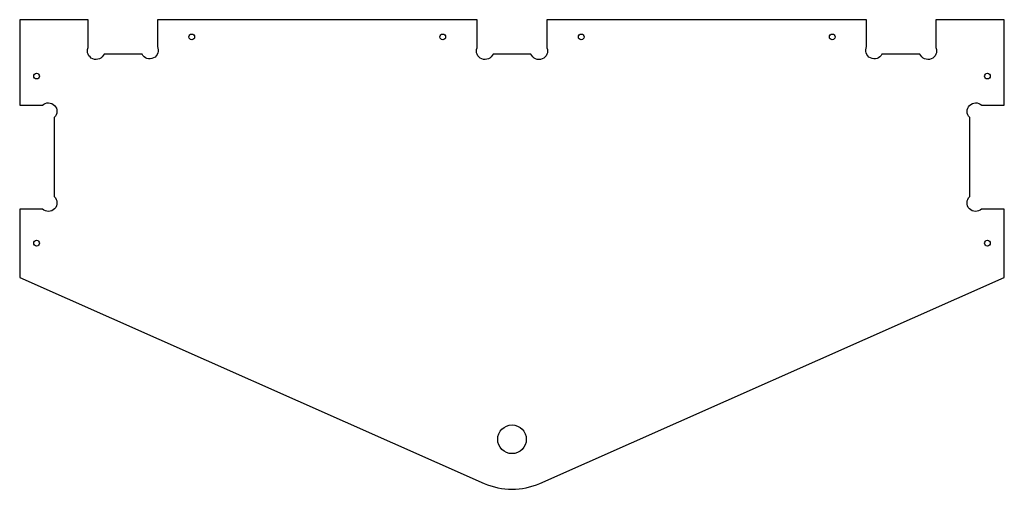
# Model space of a CAD drawing. Header units: millimetres. Extents: x -1723 to -1379, y -570 to -406.
import ezdxf

# ---------------------------------------------------------------- set-up
doc = ezdxf.new("R2010")
doc.units = ezdxf.units.MM
doc.layers.get('0').update_dxf_attribs({"linetype": 'CONTINUOUS'})

msp = doc.modelspace()

# ---------------------------------------------------------------- linework, layer by layer
msp.add_lwpolyline([(-1561.09, -567.61, 0.211422), (-1541.66, -567.61), (-1379.37, -495.77), (-1379.37, -471.87), (-1387.33, -471.87, -1), (-1391.47, -467.53), (-1391.47, -439.97, -1), (-1387.28, -435.67), (-1379.37, -435.67), (-1379.37, -411.91), (-1379.37, -411.81), (-1379.37, -405.81), (-1403.27, -405.81), (-1403.27, -415.56, -1), (-1408.84, -417.81), (-1422.11, -417.81, -1), (-1427.47, -415.12), (-1427.47, -405.81), (-1539.17, -405.81), (-1539.17, -411.81), (-1539.17, -415.58, -1), (-1544.75, -417.81), (-1551.37, -417.81), (-1558, -417.81, -1), (-1563.57, -415.58), (-1563.57, -411.81), (-1563.57, -405.81), (-1675.27, -405.81), (-1675.27, -415.12, -1), (-1680.64, -417.81), (-1693.91, -417.81, -1), (-1699.47, -415.56), (-1699.47, -405.81), (-1723.37, -405.81), (-1723.37, -411.81), (-1723.37, -411.91), (-1723.37, -435.67), (-1715.46, -435.67, -1), (-1711.27, -439.97), (-1711.27, -467.53, -1), (-1715.41, -471.87), (-1723.37, -471.87), (-1723.37, -495.77)], format="xyb", close=True)
for centre, radius in [((-1663.27, -411.81), 1), ((-1575.57, -411.81), 1), ((-1527.17, -411.81), 1), ((-1439.47, -411.81), 1), ((-1717.48, -425.49), 1), ((-1385.27, -425.49), 1), ((-1717.48, -483.77), 1), ((-1385.27, -483.77), 1), ((-1551.37, -552.22), 5)]:
    msp.add_circle(centre, radius)

doc.saveas('drawing.dxf')
